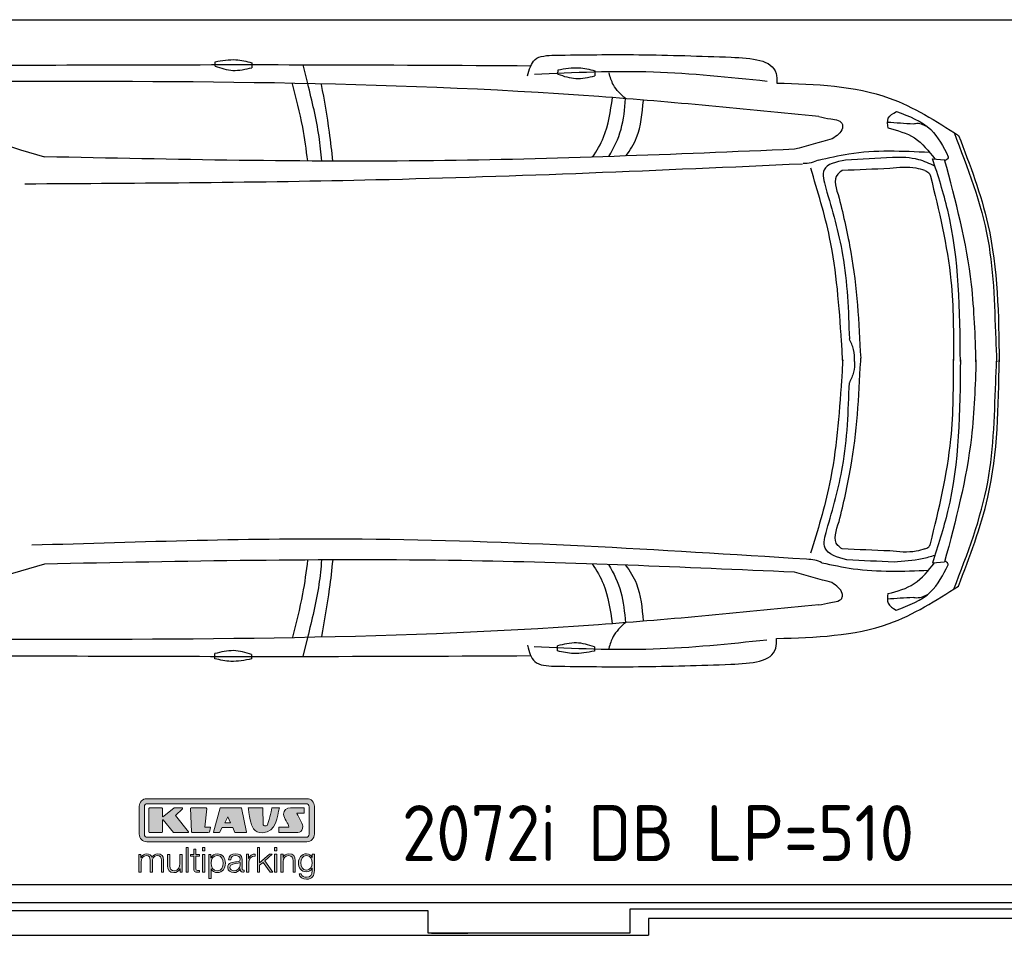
# Model space of a CAD drawing. Header units: millimetres. Extents: x 705 to 7297, y -22 to 5970.
# Tile 2 of 4: x 2918 to 5822, y -22 to 2737. Entities that reach past the tile are written whole.
import ezdxf

# ---------------------------------------------------------------- set-up
doc = ezdxf.new("R2010")
doc.units = ezdxf.units.MM
doc.layers.get('0').update_dxf_attribs({"lineweight": 25})
doc.layers.add('Car', color=10, linetype='Continuous', lineweight=25)
doc.layers.add('Logo', color=7, linetype='Continuous')
doc.styles.add('Aktuell-DIN', font='arial.ttf')

# ---------------------------------------------------------------- blocks, each defined once
blk = doc.blocks.new('KLAUS')
at = {"layer": 'Logo', "true_color": 0x7b7b7a}
h = blk.add_hatch(color=8, dxfattribs=at)
h.dxf.hatch_style = 2
edge = h.paths.add_edge_path()
edge.add_spline(control_points=[(3.6, 29.09), (2.88, 29.09), (2.3, 28.51), (2.3, 27.8), (2.3, 27.8), (2.3, 16.11), (2.3, 16.11), (2.3, 15.39), (2.88, 14.81), (3.6, 14.81), (3.6, 14.81), (71.16, 14.81), (71.16, 14.81), (71.88, 14.81), (72.46, 15.39), (72.46, 16.11), (72.46, 16.11), (72.46, 27.8), (72.46, 27.8), (72.46, 28.51), (71.88, 29.09), (71.16, 29.09), (71.16, 29.09), (3.6, 29.09), (3.6, 29.09), (3.6, 29.09), (3.6, 29.09), (3.6, 29.09)], knot_values=[0, 0, 0, 0, 1, 1, 1, 2, 2, 2, 3, 3, 3, 4, 4, 4, 5, 5, 5, 6, 6, 6, 7, 7, 7, 8, 8, 8, 9, 9, 9, 9], degree=3, periodic=0)
edge = h.paths.add_edge_path()
edge.add_spline(control_points=[(3.35, 31.23), (3.35, 31.23), (71.47, 31.23), (71.47, 31.23), (73.26, 31.23), (74.71, 29.77), (74.71, 27.99), (74.71, 27.99), (74.71, 16.17), (74.71, 16.17), (74.71, 14.38), (73.26, 12.93), (71.47, 12.93), (71.47, 12.93), (3.35, 12.93), (3.35, 12.93), (1.56, 12.93), (0.11, 14.38), (0.11, 16.17), (0.11, 16.17), (0.11, 27.99), (0.11, 27.99), (0.11, 29.77), (1.56, 31.23), (3.35, 31.23), (3.35, 31.23), (3.35, 31.23), (3.35, 31.23)], knot_values=[0, 0, 0, 0, 1, 1, 1, 2, 2, 2, 3, 3, 3, 4, 4, 4, 5, 5, 5, 6, 6, 6, 7, 7, 7, 8, 8, 8, 9, 9, 9, 9], degree=3, periodic=0)
h = blk.add_hatch(color=8, dxfattribs=at)
h.dxf.hatch_style = 2
edge = h.paths.add_edge_path()
edge.add_spline(control_points=[(4.5, 27.33), (4.5, 27.33), (9.7, 27.33), (9.7, 27.33), (9.84, 27.33), (9.96, 27.22), (9.96, 27.08), (9.96, 27.08), (9.96, 23.69), (9.96, 23.69), (9.96, 23.69), (9.94, 23.64), (10.04, 23.59), (10.14, 23.53), (10.2, 23.57), (10.2, 23.57), (10.2, 23.57), (10.51, 23.75), (10.51, 23.75), (10.51, 23.75), (14.94, 27.33), (14.94, 27.33), (14.94, 27.33), (18.41, 27.33), (18.41, 27.33), (18.41, 27.33), (18.49, 27.33), (18.56, 27.2), (18.65, 27.04), (18.53, 26.91), (18.53, 26.91), (18.53, 26.91), (15.49, 24.11), (15.49, 24.11), (15.49, 24.11), (21.14, 17.06), (21.14, 17.06), (21.14, 17.06), (21.13, 16.91), (21.13, 16.91), (21.08, 16.84), (20.99, 16.82), (20.99, 16.82), (20.99, 16.82), (14.7, 16.82), (14.7, 16.82), (14.7, 16.82), (10.26, 22.17), (10.26, 22.17), (10.26, 22.17), (10.19, 22.24), (10.08, 22.21), (9.97, 22.18), (9.96, 22.11), (9.96, 22.11), (9.96, 22.11), (9.96, 17.08), (9.96, 17.08), (9.96, 16.94), (9.84, 16.82), (9.7, 16.82), (9.7, 16.82), (4.5, 16.82), (4.5, 16.82), (4.36, 16.82), (4.25, 16.94), (4.25, 17.08), (4.25, 17.08), (4.25, 27.08), (4.25, 27.08), (4.25, 27.22), (4.36, 27.33), (4.5, 27.33), (4.5, 27.33), (4.5, 27.33), (4.5, 27.33)], knot_values=[0, 0, 0, 0, 1, 1, 1, 2, 2, 2, 3, 3, 3, 4, 4, 4, 5, 5, 5, 6, 6, 6, 7, 7, 7, 8, 8, 8, 9, 9, 9, 10, 10, 10, 11, 11, 11, 12, 12, 12, 13, 13, 13, 14, 14, 14, 15, 15, 15, 16, 16, 16, 17, 17, 17, 18, 18, 18, 19, 19, 19, 20, 20, 20, 21, 21, 21, 22, 22, 22, 23, 23, 23, 24, 24, 24, 25, 25, 25, 25], degree=3, periodic=0)
h = blk.add_hatch(color=8, dxfattribs=at)
h.dxf.hatch_style = 2
h.paths.add_polyline_path([(22.42, 17.06), (21.97, 27.15), (22.24, 27.33), (28.55, 27.33), (28.86, 26.97), (28.01, 19.08), (30.26, 19.07), (30.44, 18.95), (30.08, 16.95), (29.49, 16.82), (22.6, 16.82)])
h = blk.add_hatch(color=8, dxfattribs=at)
h.paths.add_polyline_path([(36.52, 21.01), (38.93, 21.01), (37.87, 23.57)])
h.paths.add_polyline_path([(34.52, 27.33), (43.65, 27.33), (45.76, 16.94), (45.57, 16.82), (40.83, 16.82), (39.89, 18.95), (35.42, 18.95), (34.27, 16.82), (31.78, 16.82), (31.66, 17)])
h = blk.add_hatch(color=8, dxfattribs=at)
h.dxf.hatch_style = 2
edge = h.paths.add_edge_path()
edge.add_spline(control_points=[(52.69, 27.32), (52.69, 27.32), (52.88, 20.14), (52.88, 20.14), (53.01, 19.89), (53.2, 19.77), (53.43, 19.71), (53.91, 19.59), (54.43, 19.57), (54.64, 20.03), (55.23, 21.34), (56.27, 25.45), (56.6, 27.33), (56.6, 27.33), (59.77, 27.33), (59.77, 27.33), (58.77, 23.9), (58.56, 16.82), (52.63, 16.76), (48.72, 16.72), (48.01, 19.35), (47.27, 22.24), (46.89, 23.68), (46.54, 27.33), (46.54, 27.33), (46.54, 27.33), (52.69, 27.32), (52.69, 27.32), (52.69, 27.32), (52.69, 27.32), (52.69, 27.32)], knot_values=[0, 0, 0, 0, 1, 1, 1, 2, 2, 2, 3, 3, 3, 4, 4, 4, 5, 5, 5, 6, 6, 6, 7, 7, 7, 8, 8, 8, 9, 9, 9, 10, 10, 10, 10], degree=3, periodic=0)
h = blk.add_hatch(color=8, dxfattribs=at)
h.dxf.hatch_style = 2
edge = h.paths.add_edge_path()
edge.add_spline(control_points=[(64.46, 27.33), (64.46, 27.33), (70.31, 27.33), (70.31, 27.33), (70.31, 26.52), (70.31, 26.02), (70.31, 25.12), (70.31, 25.12), (67.3, 25.12), (67.3, 25.12), (67.24, 25.04), (67.25, 25.11), (67.25, 24.91), (67.25, 24.88), (69.73, 20.38), (69.73, 19.57), (69.73, 16.4), (67.22, 16.81), (65.9, 16.82), (65.9, 16.82), (59.59, 16.82), (59.59, 16.82), (59.59, 17.76), (59.59, 18.23), (59.59, 19.14), (59.59, 19.14), (63.75, 19.14), (63.75, 19.14), (63.82, 19.22), (63.81, 19.11), (63.81, 19.31), (63.81, 20.32), (61.58, 23.06), (61.58, 24.63), (61.58, 26.33), (62.83, 27.34), (64.46, 27.33), (64.46, 27.33), (64.46, 27.33), (64.46, 27.33)], knot_values=[0, 0, 0, 0, 1, 1, 1, 2, 2, 2, 3, 3, 3, 4, 4, 4, 5, 5, 5, 6, 6, 6, 7, 7, 7, 8, 8, 8, 9, 9, 9, 10, 10, 10, 11, 11, 11, 12, 12, 12, 13, 13, 13, 13], degree=3, periodic=0)
at = {"layer": 'Logo', "true_color": 0xef7c00}
h = blk.add_hatch(color=30, dxfattribs=at)
h.dxf.hatch_style = 2
h.paths.add_polyline_path([(20.07, 0), (20.99, 0), (20.99, 10.45), (20.07, 10.45)])
h = blk.add_hatch(color=30, dxfattribs=at)
h.dxf.hatch_style = 2
edge = h.paths.add_edge_path()
edge.add_spline(control_points=[(24.22, 9.82), (24.22, 9.82), (23.3, 9.82), (23.3, 9.82), (23.3, 9.82), (23.3, 7.55), (23.3, 7.55), (23.3, 7.55), (21.98, 7.55), (21.98, 7.55), (21.98, 7.55), (21.98, 6.78), (21.98, 6.78), (21.98, 6.78), (23.3, 6.78), (23.3, 6.78), (23.3, 6.78), (23.3, 1.61), (23.3, 1.61), (23.28, 0.32), (23.71, -0.09), (24.94, -0.09), (25.22, -0.09), (25.48, -0.06), (25.76, -0.06), (25.76, -0.06), (25.76, 0.73), (25.76, 0.73), (25.5, 0.7), (25.23, 0.69), (24.97, 0.69), (24.31, 0.73), (24.22, 1.08), (24.22, 1.68), (24.22, 1.68), (24.22, 6.78), (24.22, 6.78), (24.22, 6.78), (25.76, 6.78), (25.76, 6.78), (25.76, 6.78), (25.76, 7.55), (25.76, 7.55), (25.76, 7.55), (24.22, 7.55), (24.22, 7.55), (24.22, 7.55), (24.22, 9.82), (24.22, 9.82), (24.22, 9.82), (24.22, 9.82), (24.22, 9.82)], knot_values=[0, 0, 0, 0, 1, 1, 1, 2, 2, 2, 3, 3, 3, 4, 4, 4, 5, 5, 5, 6, 6, 6, 7, 7, 7, 8, 8, 8, 9, 9, 9, 10, 10, 10, 11, 11, 11, 12, 12, 12, 13, 13, 13, 14, 14, 14, 15, 15, 15, 16, 16, 16, 17, 17, 17, 17], degree=3, periodic=0)
h = blk.add_hatch(color=30, dxfattribs=at)
h.paths.add_polyline_path([(27.1, 0), (28.03, 0), (28.03, 7.55), (27.1, 7.55)])
h.paths.add_polyline_path([(27.1, 8.98), (28.03, 8.98), (28.03, 10.45), (27.1, 10.45)])
h = blk.add_hatch(color=30, dxfattribs=at)
h.dxf.hatch_style = 2
h.paths.add_polyline_path([(50.4, 0), (51.32, 0), (51.32, 2.87), (52.82, 4.11), (55.8, 0), (56.96, 0), (53.52, 4.76), (56.74, 7.55), (55.51, 7.55), (51.32, 3.89), (51.32, 10.45), (50.4, 10.45)])
h = blk.add_hatch(color=30, dxfattribs=at)
h.paths.add_polyline_path([(57.74, 0), (58.66, 0), (58.66, 7.55), (57.74, 7.55)])
h.paths.add_polyline_path([(57.74, 8.98), (58.66, 8.98), (58.66, 10.45), (57.74, 10.45)])
h = blk.add_hatch(color=30, dxfattribs=at)
h.dxf.hatch_style = 2
edge = h.paths.add_edge_path()
edge.add_spline(control_points=[(0, 0), (0, 0), (0.92, 0), (0.92, 0), (0.92, 0), (0.92, 4.22), (0.92, 4.22), (0.94, 5.8), (1.58, 7), (3.18, 7), (4.35, 7), (4.77, 6.15), (4.76, 5.12), (4.76, 5.12), (4.76, 0), (4.76, 0), (4.76, 0), (5.68, 0), (5.68, 0), (5.68, 0), (5.68, 4.27), (5.68, 4.27), (5.68, 5.68), (6.14, 7), (7.73, 7), (9.05, 7), (9.52, 6.32), (9.52, 5.08), (9.52, 5.08), (9.52, 0), (9.52, 0), (9.52, 0), (10.44, 0), (10.44, 0), (10.44, 0), (10.44, 5.12), (10.44, 5.12), (10.44, 6.91), (9.59, 7.77), (7.94, 7.77), (6.94, 7.77), (5.99, 7.29), (5.54, 6.3), (5.26, 7.29), (4.36, 7.77), (3.37, 7.77), (2.17, 7.77), (1.38, 7.19), (0.89, 6.28), (0.89, 6.28), (0.85, 6.28), (0.85, 6.28), (0.85, 6.28), (0.85, 7.55), (0.85, 7.55), (0.85, 7.55), (0, 7.55), (0, 7.55), (0, 7.55), (0, 0), (0, 0), (0, 0), (0, 0), (0, 0)], knot_values=[0, 0, 0, 0, 1, 1, 1, 2, 2, 2, 3, 3, 3, 4, 4, 4, 5, 5, 5, 6, 6, 6, 7, 7, 7, 8, 8, 8, 9, 9, 9, 10, 10, 10, 11, 11, 11, 12, 12, 12, 13, 13, 13, 14, 14, 14, 15, 15, 15, 16, 16, 16, 17, 17, 17, 18, 18, 18, 19, 19, 19, 20, 20, 20, 21, 21, 21, 21], degree=3, periodic=0)
h = blk.add_hatch(color=30, dxfattribs=at)
h.dxf.hatch_style = 2
edge = h.paths.add_edge_path()
edge.add_spline(control_points=[(18.31, 7.55), (18.31, 7.55), (17.39, 7.55), (17.39, 7.55), (17.39, 7.55), (17.39, 3.59), (17.39, 3.59), (17.39, 2.05), (16.7, 0.56), (15.12, 0.56), (13.66, 0.56), (13.15, 1.27), (13.1, 2.64), (13.1, 2.64), (13.1, 7.55), (13.1, 7.55), (13.1, 7.55), (12.18, 7.55), (12.18, 7.55), (12.18, 7.55), (12.18, 2.65), (12.18, 2.65), (12.18, 0.89), (12.93, -0.22), (14.83, -0.22), (15.96, -0.22), (16.95, 0.35), (17.44, 1.36), (17.44, 1.36), (17.47, 1.36), (17.47, 1.36), (17.47, 1.36), (17.47, 0), (17.47, 0), (17.47, 0), (18.31, 0), (18.31, 0), (18.31, 0), (18.31, 7.55), (18.31, 7.55), (18.31, 7.55), (18.31, 7.55), (18.31, 7.55)], knot_values=[0, 0, 0, 0, 1, 1, 1, 2, 2, 2, 3, 3, 3, 4, 4, 4, 5, 5, 5, 6, 6, 6, 7, 7, 7, 8, 8, 8, 9, 9, 9, 10, 10, 10, 11, 11, 11, 12, 12, 12, 13, 13, 13, 14, 14, 14, 14], degree=3, periodic=0)
h = blk.add_hatch(color=30, dxfattribs=at)
edge = h.paths.add_edge_path()
edge.add_spline(control_points=[(35.84, 3.78), (35.84, 2.21), (35.12, 0.56), (33.37, 0.56), (31.4, 0.56), (30.72, 2.21), (30.72, 3.78), (30.72, 5.49), (31.33, 7), (33.37, 7), (35.12, 7), (35.84, 5.34), (35.84, 3.78), (35.84, 3.78), (35.84, 3.78), (35.84, 3.78)], knot_values=[0, 0, 0, 0, 1, 1, 1, 2, 2, 2, 3, 3, 3, 4, 4, 4, 5, 5, 5, 5], degree=3, periodic=0)
edge = h.paths.add_edge_path()
edge.add_spline(control_points=[(29.79, -2.8), (29.79, -2.8), (30.72, -2.8), (30.72, -2.8), (30.72, -2.8), (30.72, 1.43), (30.72, 1.43), (30.72, 1.43), (30.74, 1.43), (30.74, 1.43), (31.14, 0.35), (32.24, -0.22), (33.37, -0.22), (35.66, -0.22), (36.76, 1.64), (36.76, 3.78), (36.76, 5.91), (35.66, 7.77), (33.37, 7.77), (32.15, 7.77), (31.1, 7.14), (30.67, 6.12), (30.67, 6.12), (30.64, 6.12), (30.64, 6.12), (30.64, 6.12), (30.64, 7.55), (30.64, 7.55), (30.64, 7.55), (29.79, 7.55), (29.79, 7.55), (29.79, 7.55), (29.79, -2.8), (29.79, -2.8), (29.79, -2.8), (29.79, -2.8), (29.79, -2.8)], knot_values=[0, 0, 0, 0, 1, 1, 1, 2, 2, 2, 3, 3, 3, 4, 4, 4, 5, 5, 5, 6, 6, 6, 7, 7, 7, 8, 8, 8, 9, 9, 9, 10, 10, 10, 11, 11, 11, 12, 12, 12, 12], degree=3, periodic=0)
h = blk.add_hatch(color=30, dxfattribs=at)
edge = h.paths.add_edge_path()
edge.add_spline(control_points=[(43.03, 2.93), (43.04, 1.45), (41.8, 0.56), (40.39, 0.56), (39.53, 0.56), (38.71, 1.13), (38.71, 2.05), (38.71, 3.53), (40.66, 3.51), (42.22, 3.79), (42.47, 3.84), (42.88, 3.91), (43, 4.13), (43, 4.13), (43.03, 4.13), (43.03, 4.13), (43.03, 4.13), (43.03, 2.93), (43.03, 2.93), (43.03, 2.93), (43.03, 2.93), (43.03, 2.93)], knot_values=[0, 0, 0, 0, 1, 1, 1, 2, 2, 2, 3, 3, 3, 4, 4, 4, 5, 5, 5, 6, 6, 6, 7, 7, 7, 7], degree=3, periodic=0)
edge = h.paths.add_edge_path()
edge.add_spline(control_points=[(39.03, 5.24), (39.06, 6.47), (39.91, 7), (41.05, 7), (42.14, 7), (43.03, 6.69), (43.03, 5.45), (43.03, 4.61), (42.6, 4.51), (41.84, 4.42), (39.85, 4.19), (37.79, 4.11), (37.79, 1.99), (37.79, 0.47), (38.93, -0.22), (40.32, -0.22), (41.77, -0.22), (42.43, 0.34), (43.07, 1.32), (43.07, 1.32), (43.1, 1.32), (43.1, 1.32), (43.1, 0.53), (43.25, 0), (44.19, 0), (44.43, 0), (44.58, 0.01), (44.79, 0.06), (44.79, 0.06), (44.79, 0.83), (44.79, 0.83), (44.71, 0.81), (44.6, 0.78), (44.49, 0.78), (44.13, 0.78), (43.95, 0.98), (43.95, 1.33), (43.95, 1.33), (43.95, 5.34), (43.95, 5.34), (43.95, 7.36), (42.5, 7.77), (41.17, 7.77), (39.44, 7.77), (38.2, 7.01), (38.11, 5.24), (38.11, 5.24), (39.03, 5.24), (39.03, 5.24), (39.03, 5.24), (39.03, 5.24), (39.03, 5.24)], knot_values=[0, 0, 0, 0, 1, 1, 1, 2, 2, 2, 3, 3, 3, 4, 4, 4, 5, 5, 5, 6, 6, 6, 7, 7, 7, 8, 8, 8, 9, 9, 9, 10, 10, 10, 11, 11, 11, 12, 12, 12, 13, 13, 13, 14, 14, 14, 15, 15, 15, 16, 16, 16, 17, 17, 17, 17], degree=3, periodic=0)
h = blk.add_hatch(color=30, dxfattribs=at)
h.dxf.hatch_style = 2
edge = h.paths.add_edge_path()
edge.add_spline(control_points=[(45.79, 0), (45.79, 0), (46.71, 0), (46.71, 0), (46.71, 0), (46.71, 4.03), (46.71, 4.03), (46.71, 5.59), (47.85, 6.82), (49.52, 6.73), (49.52, 6.73), (49.52, 7.66), (49.52, 7.66), (48.16, 7.72), (47.14, 7), (46.67, 5.78), (46.67, 5.78), (46.64, 5.78), (46.64, 5.78), (46.64, 5.78), (46.64, 7.55), (46.64, 7.55), (46.64, 7.55), (45.79, 7.55), (45.79, 7.55), (45.79, 7.55), (45.79, 0), (45.79, 0), (45.79, 0), (45.79, 0), (45.79, 0)], knot_values=[0, 0, 0, 0, 1, 1, 1, 2, 2, 2, 3, 3, 3, 4, 4, 4, 5, 5, 5, 6, 6, 6, 7, 7, 7, 8, 8, 8, 9, 9, 9, 10, 10, 10, 10], degree=3, periodic=0)
h = blk.add_hatch(color=30, dxfattribs=at)
h.dxf.hatch_style = 2
edge = h.paths.add_edge_path()
edge.add_spline(control_points=[(60.41, 0), (60.41, 0), (61.33, 0), (61.33, 0), (61.33, 0), (61.33, 4.41), (61.33, 4.41), (61.36, 5.89), (62.24, 7), (63.7, 7), (65.2, 7), (65.62, 6.02), (65.62, 4.71), (65.62, 4.71), (65.62, 0), (65.62, 0), (65.62, 0), (66.54, 0), (66.54, 0), (66.54, 0), (66.54, 4.86), (66.54, 4.86), (66.54, 6.66), (65.9, 7.77), (63.78, 7.77), (62.71, 7.77), (61.7, 7.16), (61.36, 6.25), (61.36, 6.25), (61.33, 6.25), (61.33, 6.25), (61.33, 6.25), (61.33, 7.55), (61.33, 7.55), (61.33, 7.55), (60.41, 7.55), (60.41, 7.55), (60.41, 7.55), (60.41, 0), (60.41, 0), (60.41, 0), (60.41, 0), (60.41, 0)], knot_values=[0, 0, 0, 0, 1, 1, 1, 2, 2, 2, 3, 3, 3, 4, 4, 4, 5, 5, 5, 6, 6, 6, 7, 7, 7, 8, 8, 8, 9, 9, 9, 10, 10, 10, 11, 11, 11, 12, 12, 12, 13, 13, 13, 14, 14, 14, 14], degree=3, periodic=0)
h = blk.add_hatch(color=30, dxfattribs=at)
edge = h.paths.add_edge_path()
edge.add_spline(control_points=[(71.32, 0.86), (69.62, 0.86), (68.83, 2.34), (68.83, 3.86), (68.83, 5.43), (69.56, 7), (71.32, 7), (73.06, 7), (73.75, 5.34), (73.75, 3.86), (73.75, 2.33), (72.91, 0.86), (71.32, 0.86), (71.32, 0.86), (71.32, 0.86), (71.32, 0.86)], knot_values=[0, 0, 0, 0, 1, 1, 1, 2, 2, 2, 3, 3, 3, 4, 4, 4, 5, 5, 5, 5], degree=3, periodic=0)
edge = h.paths.add_edge_path()
edge.add_spline(control_points=[(74.67, 7.55), (74.67, 7.55), (73.75, 7.55), (73.75, 7.55), (73.75, 7.55), (73.75, 6.25), (73.75, 6.25), (73.75, 6.25), (73.72, 6.25), (73.72, 6.25), (73.35, 7.09), (72.41, 7.77), (71.32, 7.77), (69.13, 7.77), (67.9, 6.05), (67.9, 3.97), (67.9, 1.82), (68.9, 0.09), (71.32, 0.09), (72.4, 0.09), (73.29, 0.72), (73.72, 1.64), (73.72, 1.64), (73.75, 1.64), (73.75, 1.64), (73.75, 1.64), (73.75, 0.61), (73.75, 0.61), (73.75, -1.23), (73.01, -2.24), (71.32, -2.24), (70.29, -2.24), (69.31, -1.85), (69.1, -0.73), (69.1, -0.73), (68.18, -0.73), (68.18, -0.73), (68.31, -2.34), (69.81, -3.02), (71.32, -3.02), (73.79, -3.02), (74.65, -1.64), (74.67, 0.61), (74.67, 0.61), (74.67, 7.55), (74.67, 7.55), (74.67, 7.55), (74.67, 7.55), (74.67, 7.55)], knot_values=[0, 0, 0, 0, 1, 1, 1, 2, 2, 2, 3, 3, 3, 4, 4, 4, 5, 5, 5, 6, 6, 6, 7, 7, 7, 8, 8, 8, 9, 9, 9, 10, 10, 10, 11, 11, 11, 12, 12, 12, 13, 13, 13, 14, 14, 14, 15, 15, 15, 16, 16, 16, 16], degree=3, periodic=0)
at = {"layer": 'Logo', "lineweight": 0}
for points in [[(22.42, 17.06), (21.97, 27.15), (22.24, 27.33), (28.55, 27.33), (28.86, 26.97), (28.01, 19.08), (30.26, 19.07), (30.44, 18.95), (30.08, 16.95), (29.49, 16.82), (22.6, 16.82), (22.42, 17.06), (22.42, 17.06)], [(34.52, 27.33), (43.65, 27.33), (45.76, 16.94), (45.57, 16.82), (40.83, 16.82), (39.89, 18.95), (35.42, 18.95), (34.27, 16.82), (31.78, 16.82), (31.66, 17), (34.52, 27.33), (34.52, 27.33)], [(36.52, 21.01), (38.93, 21.01), (37.87, 23.57), (36.52, 21.01), (36.52, 21.01)], [(20.07, 0), (20.99, 0), (20.99, 10.45), (20.07, 10.45), (20.07, 0), (20.07, 0)], [(27.1, 8.98), (28.03, 8.98), (28.03, 10.45), (27.1, 10.45), (27.1, 8.98), (27.1, 8.98)], [(50.4, 0), (51.32, 0), (51.32, 2.87), (52.82, 4.11), (55.8, 0), (56.96, 0), (53.52, 4.76), (56.74, 7.55), (55.51, 7.55), (51.32, 3.89), (51.32, 10.45), (50.4, 10.45), (50.4, 0), (50.4, 0)], [(57.74, 8.98), (58.66, 8.98), (58.66, 10.45), (57.74, 10.45), (57.74, 8.98), (57.74, 8.98)], [(27.1, 0), (28.03, 0), (28.03, 7.55), (27.1, 7.55), (27.1, 0), (27.1, 0)], [(57.74, 0), (58.66, 0), (58.66, 7.55), (57.74, 7.55), (57.74, 0), (57.74, 0)]]:
    blk.add_lwpolyline(points, dxfattribs=at)
for points, knots in [([(3.35, 31.23), (3.35, 31.23), (71.47, 31.23), (71.47, 31.23), (73.26, 31.23), (74.71, 29.77), (74.71, 27.99), (74.71, 27.99), (74.71, 16.17), (74.71, 16.17), (74.71, 14.38), (73.26, 12.93), (71.47, 12.93), (71.47, 12.93), (3.35, 12.93), (3.35, 12.93), (1.56, 12.93), (0.11, 14.38), (0.11, 16.17), (0.11, 16.17), (0.11, 27.99), (0.11, 27.99), (0.11, 29.77), (1.56, 31.23), (3.35, 31.23), (3.35, 31.23), (3.35, 31.23), (3.35, 31.23)], [0, 0, 0, 0, 1, 1, 1, 2, 2, 2, 3, 3, 3, 4, 4, 4, 5, 5, 5, 6, 6, 6, 7, 7, 7, 8, 8, 8, 9, 9, 9, 9]), ([(3.6, 29.09), (2.88, 29.09), (2.3, 28.51), (2.3, 27.8), (2.3, 27.8), (2.3, 16.11), (2.3, 16.11), (2.3, 15.39), (2.88, 14.81), (3.6, 14.81), (3.6, 14.81), (71.16, 14.81), (71.16, 14.81), (71.88, 14.81), (72.46, 15.39), (72.46, 16.11), (72.46, 16.11), (72.46, 27.8), (72.46, 27.8), (72.46, 28.51), (71.88, 29.09), (71.16, 29.09), (71.16, 29.09), (3.6, 29.09), (3.6, 29.09), (3.6, 29.09), (3.6, 29.09), (3.6, 29.09)], [0, 0, 0, 0, 1, 1, 1, 2, 2, 2, 3, 3, 3, 4, 4, 4, 5, 5, 5, 6, 6, 6, 7, 7, 7, 8, 8, 8, 9, 9, 9, 9]), ([(4.5, 27.33), (4.5, 27.33), (9.7, 27.33), (9.7, 27.33), (9.84, 27.33), (9.96, 27.22), (9.96, 27.08), (9.96, 27.08), (9.96, 23.69), (9.96, 23.69), (9.96, 23.69), (9.94, 23.64), (10.04, 23.59), (10.14, 23.53), (10.2, 23.57), (10.2, 23.57), (10.2, 23.57), (10.51, 23.75), (10.51, 23.75), (10.51, 23.75), (14.94, 27.33), (14.94, 27.33), (14.94, 27.33), (18.41, 27.33), (18.41, 27.33), (18.41, 27.33), (18.49, 27.33), (18.56, 27.2), (18.65, 27.04), (18.53, 26.91), (18.53, 26.91), (18.53, 26.91), (15.49, 24.11), (15.49, 24.11), (15.49, 24.11), (21.14, 17.06), (21.14, 17.06), (21.14, 17.06), (21.13, 16.91), (21.13, 16.91), (21.08, 16.84), (20.99, 16.82), (20.99, 16.82), (20.99, 16.82), (14.7, 16.82), (14.7, 16.82), (14.7, 16.82), (10.26, 22.17), (10.26, 22.17), (10.26, 22.17), (10.19, 22.24), (10.08, 22.21), (9.97, 22.18), (9.96, 22.11), (9.96, 22.11), (9.96, 22.11), (9.96, 17.08), (9.96, 17.08), (9.96, 16.94), (9.84, 16.82), (9.7, 16.82), (9.7, 16.82), (4.5, 16.82), (4.5, 16.82), (4.36, 16.82), (4.25, 16.94), (4.25, 17.08), (4.25, 17.08), (4.25, 27.08), (4.25, 27.08), (4.25, 27.22), (4.36, 27.33), (4.5, 27.33), (4.5, 27.33), (4.5, 27.33), (4.5, 27.33)], [0, 0, 0, 0, 1, 1, 1, 2, 2, 2, 3, 3, 3, 4, 4, 4, 5, 5, 5, 6, 6, 6, 7, 7, 7, 8, 8, 8, 9, 9, 9, 10, 10, 10, 11, 11, 11, 12, 12, 12, 13, 13, 13, 14, 14, 14, 15, 15, 15, 16, 16, 16, 17, 17, 17, 18, 18, 18, 19, 19, 19, 20, 20, 20, 21, 21, 21, 22, 22, 22, 23, 23, 23, 24, 24, 24, 25, 25, 25, 25]), ([(52.69, 27.32), (52.69, 27.32), (52.88, 20.14), (52.88, 20.14), (53.01, 19.89), (53.2, 19.77), (53.43, 19.71), (53.91, 19.59), (54.43, 19.57), (54.64, 20.03), (55.23, 21.34), (56.27, 25.45), (56.6, 27.33), (56.6, 27.33), (59.77, 27.33), (59.77, 27.33), (58.77, 23.9), (58.56, 16.82), (52.63, 16.76), (48.72, 16.72), (48.01, 19.35), (47.27, 22.24), (46.89, 23.68), (46.54, 27.33), (46.54, 27.33), (46.54, 27.33), (52.69, 27.32), (52.69, 27.32), (52.69, 27.32), (52.69, 27.32), (52.69, 27.32)], [0, 0, 0, 0, 1, 1, 1, 2, 2, 2, 3, 3, 3, 4, 4, 4, 5, 5, 5, 6, 6, 6, 7, 7, 7, 8, 8, 8, 9, 9, 9, 10, 10, 10, 10]), ([(64.46, 27.33), (64.46, 27.33), (70.31, 27.33), (70.31, 27.33), (70.31, 26.52), (70.31, 26.02), (70.31, 25.12), (70.31, 25.12), (67.3, 25.12), (67.3, 25.12), (67.24, 25.04), (67.25, 25.11), (67.25, 24.91), (67.25, 24.88), (69.73, 20.38), (69.73, 19.57), (69.73, 16.4), (67.22, 16.81), (65.9, 16.82), (65.9, 16.82), (59.59, 16.82), (59.59, 16.82), (59.59, 17.76), (59.59, 18.23), (59.59, 19.14), (59.59, 19.14), (63.75, 19.14), (63.75, 19.14), (63.82, 19.22), (63.81, 19.11), (63.81, 19.31), (63.81, 20.32), (61.58, 23.06), (61.58, 24.63), (61.58, 26.33), (62.83, 27.34), (64.46, 27.33), (64.46, 27.33), (64.46, 27.33), (64.46, 27.33)], [0, 0, 0, 0, 1, 1, 1, 2, 2, 2, 3, 3, 3, 4, 4, 4, 5, 5, 5, 6, 6, 6, 7, 7, 7, 8, 8, 8, 9, 9, 9, 10, 10, 10, 11, 11, 11, 12, 12, 12, 13, 13, 13, 13]), ([(24.22, 9.82), (24.22, 9.82), (23.3, 9.82), (23.3, 9.82), (23.3, 9.82), (23.3, 7.55), (23.3, 7.55), (23.3, 7.55), (21.98, 7.55), (21.98, 7.55), (21.98, 7.55), (21.98, 6.78), (21.98, 6.78), (21.98, 6.78), (23.3, 6.78), (23.3, 6.78), (23.3, 6.78), (23.3, 1.61), (23.3, 1.61), (23.28, 0.32), (23.71, -0.09), (24.94, -0.09), (25.22, -0.09), (25.48, -0.06), (25.76, -0.06), (25.76, -0.06), (25.76, 0.73), (25.76, 0.73), (25.5, 0.7), (25.23, 0.69), (24.97, 0.69), (24.31, 0.73), (24.22, 1.08), (24.22, 1.68), (24.22, 1.68), (24.22, 6.78), (24.22, 6.78), (24.22, 6.78), (25.76, 6.78), (25.76, 6.78), (25.76, 6.78), (25.76, 7.55), (25.76, 7.55), (25.76, 7.55), (24.22, 7.55), (24.22, 7.55), (24.22, 7.55), (24.22, 9.82), (24.22, 9.82), (24.22, 9.82), (24.22, 9.82), (24.22, 9.82)], [0, 0, 0, 0, 1, 1, 1, 2, 2, 2, 3, 3, 3, 4, 4, 4, 5, 5, 5, 6, 6, 6, 7, 7, 7, 8, 8, 8, 9, 9, 9, 10, 10, 10, 11, 11, 11, 12, 12, 12, 13, 13, 13, 14, 14, 14, 15, 15, 15, 16, 16, 16, 17, 17, 17, 17]), ([(0, 0), (0, 0), (0.92, 0), (0.92, 0), (0.92, 0), (0.92, 4.22), (0.92, 4.22), (0.94, 5.8), (1.58, 7), (3.18, 7), (4.35, 7), (4.77, 6.15), (4.76, 5.12), (4.76, 5.12), (4.76, 0), (4.76, 0), (4.76, 0), (5.68, 0), (5.68, 0), (5.68, 0), (5.68, 4.27), (5.68, 4.27), (5.68, 5.68), (6.14, 7), (7.73, 7), (9.05, 7), (9.52, 6.32), (9.52, 5.08), (9.52, 5.08), (9.52, 0), (9.52, 0), (9.52, 0), (10.44, 0), (10.44, 0), (10.44, 0), (10.44, 5.12), (10.44, 5.12), (10.44, 6.91), (9.59, 7.77), (7.94, 7.77), (6.94, 7.77), (5.99, 7.29), (5.54, 6.3), (5.26, 7.29), (4.36, 7.77), (3.37, 7.77), (2.17, 7.77), (1.38, 7.19), (0.89, 6.28), (0.89, 6.28), (0.85, 6.28), (0.85, 6.28), (0.85, 6.28), (0.85, 7.55), (0.85, 7.55), (0.85, 7.55), (0, 7.55), (0, 7.55), (0, 7.55), (0, 0), (0, 0), (0, 0), (0, 0), (0, 0)], [0, 0, 0, 0, 1, 1, 1, 2, 2, 2, 3, 3, 3, 4, 4, 4, 5, 5, 5, 6, 6, 6, 7, 7, 7, 8, 8, 8, 9, 9, 9, 10, 10, 10, 11, 11, 11, 12, 12, 12, 13, 13, 13, 14, 14, 14, 15, 15, 15, 16, 16, 16, 17, 17, 17, 18, 18, 18, 19, 19, 19, 20, 20, 20, 21, 21, 21, 21]), ([(18.31, 7.55), (18.31, 7.55), (17.39, 7.55), (17.39, 7.55), (17.39, 7.55), (17.39, 3.59), (17.39, 3.59), (17.39, 2.05), (16.7, 0.56), (15.12, 0.56), (13.66, 0.56), (13.15, 1.27), (13.1, 2.64), (13.1, 2.64), (13.1, 7.55), (13.1, 7.55), (13.1, 7.55), (12.18, 7.55), (12.18, 7.55), (12.18, 7.55), (12.18, 2.65), (12.18, 2.65), (12.18, 0.89), (12.93, -0.22), (14.83, -0.22), (15.96, -0.22), (16.95, 0.35), (17.44, 1.36), (17.44, 1.36), (17.47, 1.36), (17.47, 1.36), (17.47, 1.36), (17.47, 0), (17.47, 0), (17.47, 0), (18.31, 0), (18.31, 0), (18.31, 0), (18.31, 7.55), (18.31, 7.55), (18.31, 7.55), (18.31, 7.55), (18.31, 7.55)], [0, 0, 0, 0, 1, 1, 1, 2, 2, 2, 3, 3, 3, 4, 4, 4, 5, 5, 5, 6, 6, 6, 7, 7, 7, 8, 8, 8, 9, 9, 9, 10, 10, 10, 11, 11, 11, 12, 12, 12, 13, 13, 13, 14, 14, 14, 14]), ([(29.79, -2.8), (29.79, -2.8), (30.72, -2.8), (30.72, -2.8), (30.72, -2.8), (30.72, 1.43), (30.72, 1.43), (30.72, 1.43), (30.74, 1.43), (30.74, 1.43), (31.14, 0.35), (32.24, -0.22), (33.37, -0.22), (35.66, -0.22), (36.76, 1.64), (36.76, 3.78), (36.76, 5.91), (35.66, 7.77), (33.37, 7.77), (32.15, 7.77), (31.1, 7.14), (30.67, 6.12), (30.67, 6.12), (30.64, 6.12), (30.64, 6.12), (30.64, 6.12), (30.64, 7.55), (30.64, 7.55), (30.64, 7.55), (29.79, 7.55), (29.79, 7.55), (29.79, 7.55), (29.79, -2.8), (29.79, -2.8), (29.79, -2.8), (29.79, -2.8), (29.79, -2.8)], [0, 0, 0, 0, 1, 1, 1, 2, 2, 2, 3, 3, 3, 4, 4, 4, 5, 5, 5, 6, 6, 6, 7, 7, 7, 8, 8, 8, 9, 9, 9, 10, 10, 10, 11, 11, 11, 12, 12, 12, 12]), ([(35.84, 3.78), (35.84, 2.21), (35.12, 0.56), (33.37, 0.56), (31.4, 0.56), (30.72, 2.21), (30.72, 3.78), (30.72, 5.49), (31.33, 7), (33.37, 7), (35.12, 7), (35.84, 5.34), (35.84, 3.78), (35.84, 3.78), (35.84, 3.78), (35.84, 3.78)], [0, 0, 0, 0, 1, 1, 1, 2, 2, 2, 3, 3, 3, 4, 4, 4, 5, 5, 5, 5]), ([(39.03, 5.24), (39.06, 6.47), (39.91, 7), (41.05, 7), (42.14, 7), (43.03, 6.69), (43.03, 5.45), (43.03, 4.61), (42.6, 4.51), (41.84, 4.42), (39.85, 4.19), (37.79, 4.11), (37.79, 1.99), (37.79, 0.47), (38.93, -0.22), (40.32, -0.22), (41.77, -0.22), (42.43, 0.34), (43.07, 1.32), (43.07, 1.32), (43.1, 1.32), (43.1, 1.32), (43.1, 0.53), (43.25, 0), (44.19, 0), (44.43, 0), (44.58, 0.01), (44.79, 0.06), (44.79, 0.06), (44.79, 0.83), (44.79, 0.83), (44.71, 0.81), (44.6, 0.78), (44.49, 0.78), (44.13, 0.78), (43.95, 0.98), (43.95, 1.33), (43.95, 1.33), (43.95, 5.34), (43.95, 5.34), (43.95, 7.36), (42.5, 7.77), (41.17, 7.77), (39.44, 7.77), (38.2, 7.01), (38.11, 5.24), (38.11, 5.24), (39.03, 5.24), (39.03, 5.24), (39.03, 5.24), (39.03, 5.24), (39.03, 5.24)], [0, 0, 0, 0, 1, 1, 1, 2, 2, 2, 3, 3, 3, 4, 4, 4, 5, 5, 5, 6, 6, 6, 7, 7, 7, 8, 8, 8, 9, 9, 9, 10, 10, 10, 11, 11, 11, 12, 12, 12, 13, 13, 13, 14, 14, 14, 15, 15, 15, 16, 16, 16, 17, 17, 17, 17]), ([(45.79, 0), (45.79, 0), (46.71, 0), (46.71, 0), (46.71, 0), (46.71, 4.03), (46.71, 4.03), (46.71, 5.59), (47.85, 6.82), (49.52, 6.73), (49.52, 6.73), (49.52, 7.66), (49.52, 7.66), (48.16, 7.72), (47.14, 7), (46.67, 5.78), (46.67, 5.78), (46.64, 5.78), (46.64, 5.78), (46.64, 5.78), (46.64, 7.55), (46.64, 7.55), (46.64, 7.55), (45.79, 7.55), (45.79, 7.55), (45.79, 7.55), (45.79, 0), (45.79, 0), (45.79, 0), (45.79, 0), (45.79, 0)], [0, 0, 0, 0, 1, 1, 1, 2, 2, 2, 3, 3, 3, 4, 4, 4, 5, 5, 5, 6, 6, 6, 7, 7, 7, 8, 8, 8, 9, 9, 9, 10, 10, 10, 10]), ([(60.41, 0), (60.41, 0), (61.33, 0), (61.33, 0), (61.33, 0), (61.33, 4.41), (61.33, 4.41), (61.36, 5.89), (62.24, 7), (63.7, 7), (65.2, 7), (65.62, 6.02), (65.62, 4.71), (65.62, 4.71), (65.62, 0), (65.62, 0), (65.62, 0), (66.54, 0), (66.54, 0), (66.54, 0), (66.54, 4.86), (66.54, 4.86), (66.54, 6.66), (65.9, 7.77), (63.78, 7.77), (62.71, 7.77), (61.7, 7.16), (61.36, 6.25), (61.36, 6.25), (61.33, 6.25), (61.33, 6.25), (61.33, 6.25), (61.33, 7.55), (61.33, 7.55), (61.33, 7.55), (60.41, 7.55), (60.41, 7.55), (60.41, 7.55), (60.41, 0), (60.41, 0), (60.41, 0), (60.41, 0), (60.41, 0)], [0, 0, 0, 0, 1, 1, 1, 2, 2, 2, 3, 3, 3, 4, 4, 4, 5, 5, 5, 6, 6, 6, 7, 7, 7, 8, 8, 8, 9, 9, 9, 10, 10, 10, 11, 11, 11, 12, 12, 12, 13, 13, 13, 14, 14, 14, 14]), ([(74.67, 7.55), (74.67, 7.55), (73.75, 7.55), (73.75, 7.55), (73.75, 7.55), (73.75, 6.25), (73.75, 6.25), (73.75, 6.25), (73.72, 6.25), (73.72, 6.25), (73.35, 7.09), (72.41, 7.77), (71.32, 7.77), (69.13, 7.77), (67.9, 6.05), (67.9, 3.97), (67.9, 1.82), (68.9, 0.09), (71.32, 0.09), (72.4, 0.09), (73.29, 0.72), (73.72, 1.64), (73.72, 1.64), (73.75, 1.64), (73.75, 1.64), (73.75, 1.64), (73.75, 0.61), (73.75, 0.61), (73.75, -1.23), (73.01, -2.24), (71.32, -2.24), (70.29, -2.24), (69.31, -1.85), (69.1, -0.73), (69.1, -0.73), (68.18, -0.73), (68.18, -0.73), (68.31, -2.34), (69.81, -3.02), (71.32, -3.02), (73.79, -3.02), (74.65, -1.64), (74.67, 0.61), (74.67, 0.61), (74.67, 7.55), (74.67, 7.55), (74.67, 7.55), (74.67, 7.55), (74.67, 7.55)], [0, 0, 0, 0, 1, 1, 1, 2, 2, 2, 3, 3, 3, 4, 4, 4, 5, 5, 5, 6, 6, 6, 7, 7, 7, 8, 8, 8, 9, 9, 9, 10, 10, 10, 11, 11, 11, 12, 12, 12, 13, 13, 13, 14, 14, 14, 15, 15, 15, 16, 16, 16, 16]), ([(71.32, 0.86), (69.62, 0.86), (68.83, 2.34), (68.83, 3.86), (68.83, 5.43), (69.56, 7), (71.32, 7), (73.06, 7), (73.75, 5.34), (73.75, 3.86), (73.75, 2.33), (72.91, 0.86), (71.32, 0.86), (71.32, 0.86), (71.32, 0.86), (71.32, 0.86)], [0, 0, 0, 0, 1, 1, 1, 2, 2, 2, 3, 3, 3, 4, 4, 4, 5, 5, 5, 5]), ([(43.03, 2.93), (43.04, 1.45), (41.8, 0.56), (40.39, 0.56), (39.53, 0.56), (38.71, 1.13), (38.71, 2.05), (38.71, 3.53), (40.66, 3.51), (42.22, 3.79), (42.47, 3.84), (42.88, 3.91), (43, 4.13), (43, 4.13), (43.03, 4.13), (43.03, 4.13), (43.03, 4.13), (43.03, 2.93), (43.03, 2.93), (43.03, 2.93), (43.03, 2.93), (43.03, 2.93)], [0, 0, 0, 0, 1, 1, 1, 2, 2, 2, 3, 3, 3, 4, 4, 4, 5, 5, 5, 6, 6, 6, 7, 7, 7, 7])]:
    blk.add_open_spline(points, degree=3, knots=knots, dxfattribs=at)

msp = doc.modelspace()

# ---------------------------------------------------------------- linework, layer by layer
for p, q in [((1171.67, 2737.27), (6251.55, 2737.27)), ((1171.72, 187.27), (6020.52, 187.27)), ((4551.19, 132.27), (1171.72, 132.27)), ((4227.77, 132.27), (4227.48, 132.27)), ((4227.77, 132.27), (4227.77, 132.27)), ((6015.74, 132.27), (4551.19, 132.27)), ((4122.78, 108.77), (1832.77, 108.77)), ((4122.78, 43.27), (4122.78, 108.77)), ((6251.55, 113.77), (4717.77, 113.77)), ((4717.77, 113.77), (4717.77, 43.27)), ((4772.77, 87.27), (6272.78, 87.27)), ((4772.77, 86.52), (4772.77, 37.27)), ((1372.77, 37.27), (4772.77, 37.27)), ((4717.77, 43.27), (4122.78, 43.27)), ((4132.78, 43.27), (4239.23, 43.27))]:
    msp.add_line(p, q)
at = {"layer": 'Car'}
for p, q in [((3767.31, 2548.77), (3753.37, 2604.56)), ((5610.35, 2327.36), (5646.07, 2324.17)), ((5609.85, 1135.16), (5645.57, 1138.32)), ((3766.62, 915.31), (3752.63, 859.53))]:
    msp.add_line(p, q, dxfattribs=at)
for points in [[(3493.7, 2600.23), (3493.95, 2613.16)], [(3602.48, 2610.53), (3602.2, 2595.55)], [(4505.37, 2576.44), (4505.62, 2589.37)], [(4614.15, 2586.74), (4613.86, 2571.76)], [(4504.18, 875.6), (4504.18, 890.58)], [(4612.74, 887.96), (4612.74, 875.02)], [(3493.24, 852.7), (3493.24, 867.68)], [(3601.8, 865.05), (3601.8, 852.12)]]:
    msp.add_lwpolyline(points, dxfattribs=at)
for centre, start, end in [((4698.79, 8290.22), 250.355167, 254.006031), ((4693.22, -4826.93), 105.945352, 109.596216)]:
    msp.add_arc(centre, 6197.21, start, end, dxfattribs=at)
for points in [[(3493.95, 2613.16), (3555.35, 2619.24), (3602.48, 2610.53)], [(4415.93, 2571.25), (4437.84, 2619.48), (4495.69, 2632.71)], [(4495.69, 2632.71), (4743.74, 2634.01), (5016.15, 2626.75)], [(5016.15, 2626.75), (5148.58, 2578.79), (5151.21, 2550.53)], [(3493.7, 2600.23), (3546.59, 2587.86), (3602.2, 2595.55)], [(5122.25, 2555.27), (4786.73, 2582.55), (4435.92, 2575.81)], [(4505.62, 2589.37), (4567.02, 2595.45), (4614.15, 2586.74)], [(5275.2, 2451.51), (4626.11, 2510.45), (2710.51, 2554.67)], [(4505.37, 2576.44), (4558.26, 2564.07), (4613.86, 2571.76)], [(4704.94, 2504.41), (4668.75, 2545.52), (4656.33, 2580.21)], [(5151.21, 2550.53), (5482.8, 2506.29), (5687.3, 2395.9)], [(5275.2, 2451.51), (5310.46, 2444.63), (5344.72, 2427.94), (5345.22, 2424.8)], [(5479.1, 2417.66), (5479.93, 2446.44), (5503.54, 2466.35)], [(5503.54, 2466.62), (5605.23, 2413.07), (5656.71, 2333.28)], [(5553.67, 2429.33), (5477.6, 2434.32)], [(5479.1, 2417.93), (5557.06, 2388.54), (5617.02, 2326.76)], [(5313.88, 2385.65), (5203.36, 2355)], [(5673.88, 2404.43), (5773.58, 2088.62), (5797.53, 1775.3), (5799.69, 1728.63)], [(5687.3, 2395.9), (5773.77, 2133.2), (5806.97, 1728.62)], [(5203.36, 2355), (4138.24, 2321.34), (2991.23, 2332.91)], [(5273.14, 2322.81), (5363.9, 2341.9), (5601.18, 2346.61)], [(5492.09, 2331.33), (5353.96, 2323.3)], [(5617.48, 2305.27), (5569.53, 2324.46), (5492.09, 2331.33)], [(5692.55, 1728.74), (5655.21, 2175.15), (5610.35, 2327.36)], [(5656.71, 2333.28), (5656.03, 2329.52), (5646.91, 2321.08)], [(5226.97, 2311.51), (3967.91, 2264.51), (2932.9, 2252.36)], [(5273.14, 2322.81), (5252.76, 2315.32), (5228.22, 2312.8)], [(5342.05, 1788.43), (5306.79, 2094.82), (5250.93, 2299.33)], [(5353.96, 2323.3), (5290.2, 2294.62), (5295.27, 2240.77)], [(5484.3, 2298.33), (5343.81, 2292.33)], [(5587.78, 2292.45), (5562.08, 2299), (5484.3, 2298.33)], [(5343.81, 2292.33), (5330.88, 2281.81), (5334.89, 2211.23)], [(5587.78, 2292.45), (5599.1, 2285.89), (5604.29, 2276.14)], [(5604.29, 2276.14), (5664.49, 1967.83), (5672.1, 1731.7)], [(5295.27, 2240.77), (5345.21, 2043.68), (5364.96, 1796.04)], [(5334.89, 2211.23), (5369.48, 2051.37), (5398.36, 1738.77)], [(5345.43, 1729.09), (5342.05, 1788.43)], [(5380.35, 1729.36), (5377.52, 1764.76), (5364.96, 1796.04)], [(5334.85, 1257.58), (5369.45, 1417.43), (5398.33, 1730.03)], [(5345.43, 1733.66), (5342, 1674.32)], [(5380.35, 1729.36), (5377.49, 1697.96), (5364.9, 1666.69)], [(5398.33, 1730.03), (5398.51, 1734.26), (5398.36, 1738.82)], [(5604.23, 1191.81), (5664.43, 1500.13), (5672.03, 1736.26)], [(5692.55, 1733.71), (5654.84, 1287.33), (5609.85, 1135.16)], [(5673.31, 1058.04), (5773.28, 1373.76), (5797.5, 1687.07), (5799.7, 1733.73)], [(5686.73, 1066.56), (5773.42, 1329.19), (5806.97, 1733.73)], [(5342, 1674.32), (5306.48, 1367.96), (5250.45, 1163.49)], [(5298.37, 1232.85), (5344.94, 1419.07), (5364.9, 1666.69)], [(5343.78, 1176.48), (5330.84, 1187), (5334.85, 1257.58)], [(5357.77, 1144), (5293.3, 1179), (5298.37, 1232.85)], [(5238.75, 1145.94), (3927.73, 1205.03), (2953.43, 1187.1)], [(5587.75, 1176.35), (5599.07, 1182.91), (5604.23, 1191.81)], [(5484.27, 1170.48), (5343.78, 1176.48)], [(5587.75, 1176.35), (5562.05, 1169.81), (5484.27, 1170.48)], [(5202.83, 1107.87), (4221.01, 1141.92), (2990.72, 1131.84)], [(5283.66, 1135.92), (5263.28, 1143.42), (5238.75, 1145.94)], [(5283.66, 1135.92), (5376.34, 1118.19), (5598.71, 1113.59)], [(5496.91, 1137.58), (5357.77, 1144)], [(5478.52, 1044.7), (5556.5, 1074.03), (5616.52, 1135.75)], [(5617, 1157.24), (5579.86, 1147.28), (5496.91, 1137.58)], [(5656.2, 1129.2), (5655.52, 1132.96), (5646.41, 1141.41)], [(5313.32, 1077.13), (5202.83, 1107.87)], [(5502.92, 995.99), (5604.65, 1049.45), (5656.2, 1129.2)], [(5150.51, 912.38), (5482.14, 956.34), (5686.73, 1066.56)], [(5274.59, 1011.29), (5309.85, 1018.15), (5344.13, 1034.81), (5344.63, 1037.94)], [(5478.52, 1044.97), (5479.33, 1016.19), (5502.92, 996.26)], [(5553.07, 1033.24), (5477, 1028.32)], [(5274.59, 1011.29), (4625.45, 952.91), (2709.81, 910.31)], [(4704.28, 958.88), (4668.06, 917.8), (4655.63, 883.21)], [(5121.55, 907.67), (4786, 880.67), (4435.2, 887.71)], [(5015.39, 836.27), (5147.86, 884.12), (5150.51, 912.38)], [(3601.8, 865.05), (3548.69, 876.42), (3493.24, 867.68)], [(4415.21, 892.28), (4437.09, 844.03), (4494.92, 830.75)], [(4612.74, 887.96), (4559.63, 899.33), (4504.18, 890.58)], [(4612.74, 875.02), (4551.47, 867.79), (4504.18, 875.6)], [(3601.8, 852.12), (3540.52, 844.88), (3493.24, 852.7)], [(4494.92, 830.75), (4742.97, 829.24), (5015.39, 836.27)]]:
    msp.add_spline(points, degree=3, dxfattribs=at)
for points, knots in [([(2729.14, 2602.49), (3078.83, 2604.02), (3644.3, 2605.85), (4209.77, 2603.07), (4425.55, 2601.67)], [30.8675023, 30.8675023, 30.8675023, 30.8675023, 135.7738464, 200.5104278, 200.5104278, 200.5104278, 200.5104278]), ([(3767.07, 2320.75), (3763.21, 2353.97), (3752.69, 2431.16), (3733.24, 2506.72), (3722.71, 2547.64)], [6.4540006, 6.4540006, 6.4540006, 6.4540006, 16.5424251, 29.8301072, 29.8301072, 29.8301072, 29.8301072]), ([(3808.52, 2320.32), (3806.58, 2344.55), (3798.78, 2421.6), (3780.12, 2497.01), (3767.31, 2548.77)], [6.5803524, 6.5803524, 6.5803524, 6.5803524, 13.8699149, 29.8274463, 29.8274463, 29.8274463, 29.8274463]), ([(3841.34, 2320.31), (3838.49, 2348.62), (3829.95, 2424.88), (3816.35, 2500.45), (3808.13, 2546.12)], [6.6592474, 6.6592474, 6.6592474, 6.6592474, 15.2289071, 29.6828472, 29.6828472, 29.6828472, 29.6828472]), ([(4607.48, 2332.05), (4620.31, 2350.77), (4651.5, 2404.27), (4660.36, 2467.26), (4665.95, 2506.99)], [7.5476492, 7.5476492, 7.5476492, 7.5476492, 14.3334492, 26.2908128, 26.2908128, 26.2908128, 26.2908128]), ([(4655.7, 2333.64), (4670.74, 2359.39), (4696.92, 2413.13), (4702.24, 2473.67), (4704.94, 2504.41)], [6.572602, 6.572602, 6.572602, 6.572602, 15.4380648, 24.5854757, 24.5854757, 24.5854757, 24.5854757]), ([(4705.84, 2335.37), (4718.59, 2352.49), (4749.07, 2401.82), (4754.23, 2461.84), (4757.39, 2498.66)], [6.8925435, 6.8925435, 6.8925435, 6.8925435, 13.2652487, 24.5027164, 24.5027164, 24.5027164, 24.5027164]), ([(5738.53, 1728.69), (5736.21, 1804.84), (5730.07, 2006.74), (5679.15, 2202.45), (5646.07, 2324.17)], [0, 0, 0, 0, 22.79473, 60.4405335, 60.4405335, 60.4405335, 60.4405335]), ([(5738.53, 1733.72), (5736.15, 1657.58), (5729.83, 1455.68), (5678.75, 1260.01), (5645.57, 1138.32)], [0, 0, 0, 0, 22.79473, 60.4405335, 60.4405335, 60.4405335, 60.4405335]), ([(3766.6, 1143.55), (3762.7, 1110.26), (3752.12, 1033.01), (3732.58, 957.4), (3722.56, 916.52)], [6.4329915, 6.4329915, 6.4329915, 6.4329915, 16.5424251, 29.8301072, 29.8301072, 29.8301072, 29.8301072]), ([(3808.04, 1143.97), (3806.08, 1119.66), (3798.21, 1042.54), (3779.47, 967.07), (3766.62, 915.31)], [6.5564591, 6.5564591, 6.5564591, 6.5564591, 13.8699149, 29.8274463, 29.8274463, 29.8274463, 29.8274463]), ([(3840.87, 1143.98), (3837.98, 1115.58), (3829.38, 1039.24), (3815.7, 963.59), (3807.44, 917.93)], [6.6327441, 6.6327441, 6.6327441, 6.6327441, 15.2289071, 29.6828472, 29.6828472, 29.6828472, 29.6828472]), ([(4606.41, 1132.13), (4619.46, 1113.16), (4650.88, 1059.4), (4659.74, 996.07), (4665.29, 956.34)], [7.4489286, 7.4489286, 7.4489286, 7.4489286, 14.3334492, 26.2908128, 26.2908128, 26.2908128, 26.2908128]), ([(4654.73, 1130.47), (4669.94, 1104.46), (4696.31, 1050.46), (4701.61, 989.62), (4704.28, 958.88)], [6.4830652, 6.4830652, 6.4830652, 6.4830652, 15.4380648, 24.5854757, 24.5854757, 24.5854757, 24.5854757]), ([(4704.78, 1128.66), (4717.75, 1111.3), (4748.47, 1061.74), (4753.61, 1001.41), (4756.74, 964.58)], [6.8005863, 6.8005863, 6.8005863, 6.8005863, 13.2652487, 24.5027164, 24.5027164, 24.5027164, 24.5027164]), ([(2729.12, 862.47), (3073.85, 860.66), (3641.44, 858.33), (4209.03, 860.64), (4424.82, 861.85)], [30.2317921, 30.2317921, 30.2317921, 30.2317921, 135.7738464, 200.5104278, 200.5104278, 200.5104278, 200.5104278])]:
    msp.add_open_spline(points, degree=3, knots=knots, dxfattribs=at)
for points, end_tangent in [([(5345.22, 2424.8), (5344.24, 2417.47), (5313.88, 2385.65)], (-0.9621296, -0.2725926)), ([(5595.26, 2421.76), (5559.62, 2430.62), (5553.67, 2429.33)], (-0.9993967, 0.0347318)), ([(5344.63, 1037.94), (5343.66, 1045.28), (5313.32, 1077.13)], (-0.9618979, 0.2734089)), ([(5594.67, 1040.77), (5559.02, 1031.94), (5553.07, 1033.24)], (-0.9994258, -0.0338838))]:
    msp.add_spline(points, degree=3, dxfattribs=dict(at, end_tangent=end_tangent))

# ---------------------------------------------------------------- block references
at = {"xscale": 6.929133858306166, "yscale": 6.929133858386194, "zscale": 6.929133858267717, "rotation": 0.01107024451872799}
msp.add_blockref('KLAUS', (3269.5, 223.4), dxfattribs=at)

# ---------------------------------------------------------------- texts
at = {"insert": (4044.99, 420.97), "char_height": 165, "attachment_point": 1, "style": 'Aktuell-DIN'}
msp.add_mtext_dynamic_manual_height_columns('{\\Fisocp2|c0;2072i DB LP=510}', width=1688.1302, gutter_width=1, heights=[0], dxfattribs=at)

doc.saveas('drawing.dxf')
